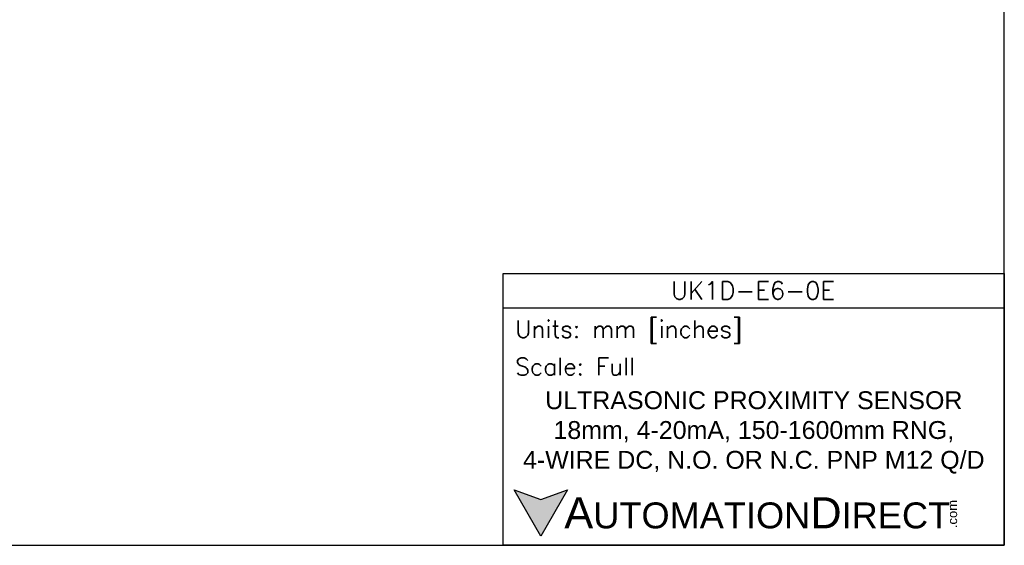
# Model space of a CAD drawing. Header units: inches. Extents: x 0 to 279, y 0 to 216.
# Tile 2 of 8: x 100 to 279, y 0 to 95. Entities that reach past the tile are written whole.
import ezdxf

# ---------------------------------------------------------------- set-up
doc = ezdxf.new("R2010")
doc.units = ezdxf.units.IN
doc.header["$LTSCALE"] = 10
doc.header["$MEASUREMENT"] = 0
doc.layers.add('Text', color=140, linetype='Continuous')
doc.styles.add('\\M+2ABAC\\M+2A6A11', font='txt')
doc.styles.add('ROMANS', font='romans.shx')

msp = doc.modelspace()

# ---------------------------------------------------------------- hatches: boundary and pattern name
at = {"layer": 'Text'}
msp.add_hatch(color=256, dxfattribs=at).paths.add_polyline_path([(199.93, 10.07), (195.08, 8.31), (190.23, 10.07), (195.08, 1.67)])

# ---------------------------------------------------------------- linework, layer by layer
at = {"layer": 'Defpoints'}
msp.add_lwpolyline([(279.4, 215.9), (0, 215.9), (0, 0), (279.4, 0)], close=True, dxfattribs=at)
at = {"layer": 'Text'}
msp.add_line((188.28, 43.12), (279.4, 43.12), dxfattribs=at)
for points in [[(188.28, 0), (188.28, 49.4), (279.4, 49.4), (279.4, 0)], [(199.93, 10.07), (195.08, 1.67), (190.23, 10.07), (195.08, 8.31)]]:
    msp.add_lwpolyline(points, close=True, dxfattribs=at)

# ---------------------------------------------------------------- texts
at = {"layer": 'Text', "linetype": 'Continuous', "insert": (233.7, 46.3), "char_height": 3.248, "width": 61.1425, "attachment_point": 5, "style": 'ROMANS'}
msp.add_mtext('UK1D-E6-0E', dxfattribs=at)
at = {"layer": 'Text', "attachment_point": 4}
for s, insert, char_height, width, style in [(' Units: mm [inches]', (188.28, 38.75), 3.1404, 91.118, 'ROMANS'), (' Scale: Full', (188.28, 32.47), 3.1404, 91.118, 'ROMANS'), ('{\\fArial|b0|i0|c0|p34;     \\H1.2x;A\\H0.8333x;UTOMATION\\H1.2x;D\\H0.8333x;IRECT}', (190.23, 5.87), 4.7106, 79.7962, '\\M+2ABAC\\M+2A6A11')]:
    msp.add_mtext(s, dxfattribs=dict(at, insert=insert, char_height=char_height, width=width, style=style))
at = {"layer": 'Text', "linetype": 'Continuous', "insert": (233.84, 20.5), "char_height": 3.2482, "width": 87.1777, "attachment_point": 5}
msp.add_mtext('{\\fArial|b0|i0|c0|p34;ULTRASONIC PROXIMITY SENSOR\\P18mm, 4-20mA, 150-1600mm RNG, \\P4-WIRE DC, N.O. OR N.C. PNP M12 Q/D}', dxfattribs=at)
at = {"layer": 'Text', "insert": (269.12, 3.11), "char_height": 1.6958, "width": 5.0253, "attachment_point": 1, "rotation": 90, "style": '\\M+2ABAC\\M+2A6A11'}
msp.add_mtext('{\\fArial|b0|i0|c0|p34;.com}', dxfattribs=at)

doc.saveas('drawing.dxf')
